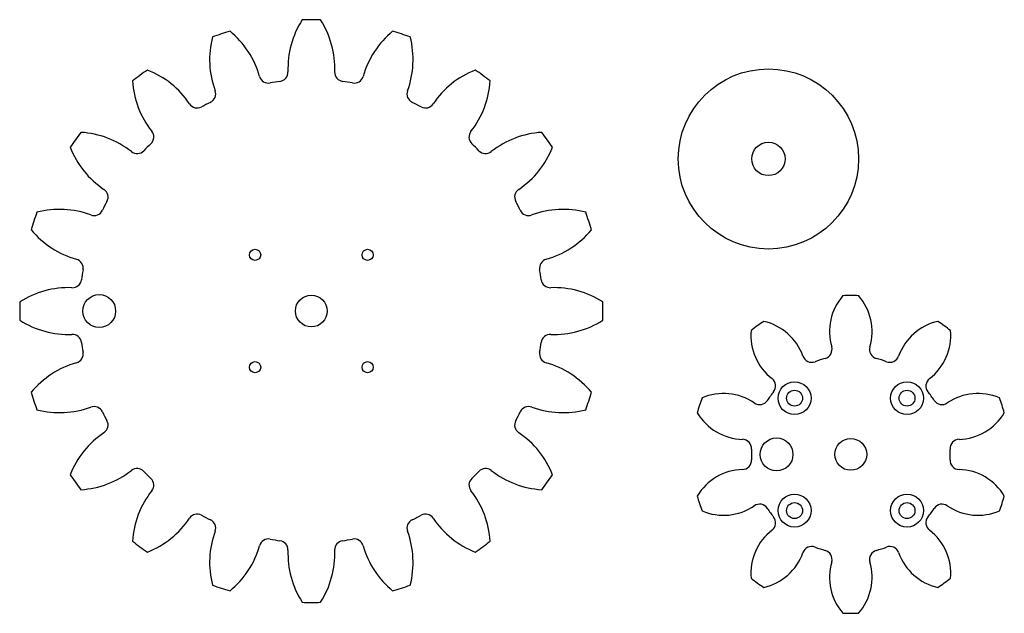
# Model space of a CAD drawing. Extents: x 21 to 207, y 38 to 150.
import ezdxf

# ---------------------------------------------------------------- set-up
doc = ezdxf.new("R2010")
doc.units = 0
doc.layers.get('0').update_dxf_attribs({"linetype": 'CONTINUOUS'})

msp = doc.modelspace()

# ---------------------------------------------------------------- linework, layer by layer
at = {"color": 7, "linetype": 'CONTINUOUS'}
for centre, radius in [((162.04, 123.66), 17), ((162.04, 123.66), 3.15), ((65.24, 105.56), 1.05), ((86.45, 105.56), 1.05), ((35.84, 94.95), 3.1), ((75.84, 94.95), 3), ((65.24, 84.35), 1.05), ((86.45, 84.35), 1.05), ((166.97, 78.5), 3.1), ((166.97, 78.5), 1.5), ((188.18, 78.5), 3.1), ((188.18, 78.5), 1.5), ((163.57, 67.89), 3.1), ((177.57, 67.89), 3), ((166.97, 57.28), 3.1), ((188.18, 57.28), 3.1), ((166.97, 57.28), 1.5), ((188.18, 57.28), 1.5)]:
    msp.add_circle(centre, radius, dxfattribs=at)
for centre, radius, start, end in [((88.58, 140.73), 17.15, 147.5528, 182.0962), ((75.84, 94.95), 55, 88.1903, 91.8097), ((63.11, 140.73), 17.15, 357.9038, 32.4472), ((73.81, 142.42), 17.15, 165.5528, 200.0962), ((75.84, 94.95), 55, 106.1903, 109.8097), ((49.59, 134.55), 17.15, 15.9038, 50.4472), ((102.1, 134.55), 17.15, 129.5528, 164.0962), ((75.84, 94.95), 55, 70.1903, 73.8097), ((77.88, 142.42), 17.15, 339.9038, 14.4472), ((75.84, 94.95), 55, 124.1903, 127.8097), ((38.64, 124.5), 17.15, 33.9038, 68.4472), ((69.69, 140.04), 1.75, 277.7694, 2.0962), ((81.99, 140.04), 1.75, 177.9038, 262.2306), ((113.05, 124.5), 17.15, 111.5528, 146.0962), ((75.84, 94.95), 55, 52.1903, 55.8097), ((59.24, 139.47), 17.15, 183.5528, 218.0962), ((67.76, 139.73), 1.75, 195.9038, 280.2306), ((75.84, 94.95), 43.75, 97.7694, 100.2306), ((75.84, 94.95), 43.75, 79.7694, 82.2306), ((83.93, 139.73), 1.75, 259.7694, 344.0962), ((92.45, 139.47), 17.15, 321.9038, 356.4472), ((56.06, 135.93), 1.75, 295.7694, 20.0962), ((95.62, 135.93), 1.75, 159.9038, 244.2306), ((54.32, 135.04), 1.75, 213.9038, 298.2306), ((75.84, 94.95), 43.75, 115.7694, 118.2306), ((75.84, 94.95), 43.75, 61.7694, 64.2306), ((97.37, 135.04), 1.75, 241.7694, 326.0962), ((75.84, 94.95), 55, 142.1903, 145.8097), ((31.33, 111.56), 17.15, 51.9038, 86.4472), ((44.37, 127.81), 1.75, 313.7694, 38.0962), ((107.32, 127.81), 1.75, 141.9038, 226.2306), ((120.36, 111.56), 17.15, 93.5528, 128.0962), ((75.84, 94.95), 55, 34.1903, 37.8097), ((75.84, 94.95), 43.75, 133.7694, 136.2306), ((75.84, 94.95), 43.75, 43.7694, 46.2306), ((46.3, 132.16), 17.15, 201.5528, 236.0962), ((42.99, 126.43), 1.75, 231.9038, 316.2306), ((108.7, 126.43), 1.75, 223.7694, 308.0962), ((105.39, 132.16), 17.15, 303.9038, 338.4472), ((35.76, 116.48), 1.75, 331.7694, 56.0962), ((115.93, 116.48), 1.75, 123.9038, 208.2306), ((75.84, 94.95), 43.75, 151.7694, 154.2306), ((75.84, 94.95), 43.75, 25.7694, 28.2306), ((75.84, 94.95), 55, 160.1903, 163.8097), ((28.38, 96.99), 17.15, 69.9038, 104.4472), ((34.87, 114.73), 1.75, 249.9038, 334.2306), ((116.82, 114.73), 1.75, 205.7694, 290.0962), ((123.31, 96.99), 17.15, 75.5528, 110.0962), ((75.84, 94.95), 55, 16.1903, 19.8097), ((36.25, 121.21), 17.15, 219.5528, 254.0962), ((115.44, 121.21), 17.15, 285.9038, 320.4472), ((31.07, 103.03), 1.75, 349.7694, 74.0962), ((120.62, 103.03), 1.75, 105.9038, 190.2306), ((75.84, 94.95), 43.75, 169.7694, 172.2306), ((75.84, 94.95), 43.75, 7.7694, 10.2306), ((30.76, 101.1), 1.75, 267.9038, 352.2306), ((120.93, 101.1), 1.75, 187.7694, 272.0962), ((30.07, 82.22), 17.15, 87.9038, 122.4472), ((121.62, 82.22), 17.15, 57.5528, 92.0962), ((75.84, 94.95), 55, 178.1903, 181.8097), ((75.84, 94.95), 55, 358.1903, 1.8097), ((183.8, 91.09), 10.25, 138.678, 196.4061), ((177.57, 67.89), 30, 87.1939, 92.8061), ((171.34, 91.09), 10.25, 343.5939, 41.322), ((30.07, 107.69), 17.15, 237.5528, 272.0962), ((121.62, 107.69), 17.15, 267.9038, 302.4472), ((177.57, 67.89), 30, 123.1939, 128.8061), ((158.9, 83), 10.25, 19.5939, 77.322), ((196.25, 83), 10.25, 102.678, 160.4061), ((177.57, 67.89), 30, 51.1939, 56.8061), ((168.98, 90.32), 10.25, 174.678, 232.4061), ((186.17, 90.32), 10.25, 307.5939, 5.322), ((30.76, 88.8), 1.75, 7.7694, 92.0962), ((120.93, 88.8), 1.75, 87.9038, 172.2306), ((75.84, 94.95), 43.75, 187.7694, 190.2306), ((75.84, 94.95), 43.75, 349.7694, 352.2306), ((172.29, 87.7), 1.75, 284.9312, 16.4061), ((182.85, 87.7), 1.75, 163.5939, 255.0688), ((31.07, 86.87), 1.75, 285.9038, 10.2306), ((120.62, 86.87), 1.75, 169.7694, 254.0962), ((170.2, 87.02), 1.75, 199.5939, 291.0688), ((177.57, 67.89), 18.75, 104.9312, 111.0688), ((177.57, 67.89), 18.75, 68.9312, 75.0688), ((184.94, 87.02), 1.75, 248.9312, 340.4061), ((36.25, 68.7), 17.15, 105.9038, 140.4472), ((115.44, 68.7), 17.15, 39.5528, 74.0962), ((161.66, 80.81), 1.75, 320.9312, 52.4061), ((193.49, 80.81), 1.75, 127.5939, 219.0688), ((75.84, 94.95), 55, 196.1903, 199.8097), ((75.84, 94.95), 55, 340.1903, 343.8097), ((177.57, 67.89), 30, 159.1939, 164.8061), ((153.59, 69.14), 10.25, 55.5939, 113.322), ((160.37, 79.04), 1.75, 235.5939, 327.0688), ((177.57, 67.89), 18.75, 140.9312, 147.0688), ((177.57, 67.89), 18.75, 32.9312, 39.0688), ((194.78, 79.04), 1.75, 212.9312, 304.4061), ((201.56, 69.14), 10.25, 66.678, 124.4061), ((177.57, 67.89), 30, 15.1939, 20.8061), ((28.38, 92.92), 17.15, 255.5528, 290.0962), ((34.87, 75.17), 1.75, 25.7694, 110.0962), ((116.82, 75.17), 1.75, 69.9038, 154.2306), ((123.31, 92.92), 17.15, 249.9038, 284.4472), ((75.84, 94.95), 43.75, 205.7694, 208.2306), ((75.84, 94.95), 43.75, 331.7694, 334.2306), ((157.44, 80.98), 10.25, 210.678, 268.4061), ((197.71, 80.98), 10.25, 271.5939, 329.322), ((35.76, 73.43), 1.75, 303.9038, 28.2306), ((115.93, 73.43), 1.75, 151.7694, 236.0962), ((46.3, 57.75), 17.15, 123.9038, 158.4472), ((105.39, 57.75), 17.15, 21.5528, 56.0962), ((157.1, 68.99), 1.75, 356.9312, 88.4061), ((198.04, 68.99), 1.75, 91.5939, 183.0688), ((177.57, 67.89), 18.75, 176.9312, 183.0688), ((177.57, 67.89), 18.75, 356.9312, 3.0688), ((157.1, 66.79), 1.75, 271.5939, 3.0688), ((198.04, 66.79), 1.75, 176.9312, 268.4061), ((42.99, 63.48), 1.75, 43.7694, 128.0962), ((108.7, 63.48), 1.75, 51.9038, 136.2306), ((157.44, 54.8), 10.25, 91.5939, 149.322), ((197.71, 54.8), 10.25, 30.678, 88.4061), ((75.84, 94.95), 55, 214.1903, 217.8097), ((31.33, 78.35), 17.15, 273.5528, 308.0962), ((75.84, 94.95), 43.75, 223.7694, 226.2306), ((44.37, 62.1), 1.75, 321.9038, 46.2306), ((107.32, 62.1), 1.75, 133.7694, 218.0962), ((75.84, 94.95), 43.75, 313.7694, 316.2306), ((120.36, 78.35), 17.15, 231.9038, 266.4472), ((75.84, 94.95), 55, 322.1903, 325.8097), ((59.24, 50.44), 17.15, 141.9038, 176.4472), ((92.45, 50.44), 17.15, 3.5528, 38.0962), ((177.57, 67.89), 30, 195.1939, 200.8061), ((177.57, 67.89), 30, 339.1939, 344.8061), ((153.59, 66.65), 10.25, 246.678, 304.4061), ((160.37, 56.75), 1.75, 32.9312, 124.4061), ((177.57, 67.89), 18.75, 212.9312, 219.0688), ((177.57, 67.89), 18.75, 320.9312, 327.0688), ((194.78, 56.75), 1.75, 55.5939, 147.0688), ((201.56, 66.65), 10.25, 235.5939, 293.322), ((38.64, 65.41), 17.15, 291.5528, 326.0962), ((54.32, 54.87), 1.75, 61.7694, 146.0962), ((75.84, 94.95), 43.75, 241.7694, 244.2306), ((75.84, 94.95), 43.75, 295.7694, 298.2306), ((97.37, 54.87), 1.75, 33.9038, 118.2306), ((113.05, 65.41), 17.15, 213.9038, 248.4472), ((161.66, 54.97), 1.75, 307.5939, 39.0688), ((193.49, 54.97), 1.75, 140.9312, 232.4061), ((56.06, 53.98), 1.75, 339.9038, 64.2306), ((95.62, 53.98), 1.75, 115.7694, 200.0962), ((73.81, 47.49), 17.15, 159.9038, 194.4472), ((77.88, 47.49), 17.15, 345.5528, 20.0962), ((168.98, 45.46), 10.25, 127.5939, 185.322), ((186.17, 45.46), 10.25, 354.678, 52.4061), ((75.84, 94.95), 55, 232.1903, 235.8097), ((49.59, 55.35), 17.15, 309.5528, 344.0962), ((67.76, 50.18), 1.75, 79.7694, 164.0962), ((75.84, 94.95), 43.75, 259.7694, 262.2306), ((69.69, 49.87), 1.75, 357.9038, 82.2306), ((81.99, 49.87), 1.75, 97.7694, 182.0962), ((75.84, 94.95), 43.75, 277.7694, 280.2306), ((83.93, 50.18), 1.75, 15.9038, 100.2306), ((102.1, 55.35), 17.15, 195.9038, 230.4472), ((75.84, 94.95), 55, 304.1903, 307.8097), ((170.2, 48.76), 1.75, 68.9312, 160.4061), ((177.57, 67.89), 18.75, 248.9312, 255.0688), ((177.57, 67.89), 18.75, 284.9312, 291.0688), ((184.94, 48.76), 1.75, 19.5939, 111.0688), ((88.58, 49.18), 17.15, 177.9038, 212.4472), ((63.11, 49.18), 17.15, 327.5528, 2.0962), ((158.9, 52.78), 10.25, 282.678, 340.4061), ((172.29, 48.08), 1.75, 343.5939, 75.0688), ((182.85, 48.08), 1.75, 104.9312, 196.4061), ((196.25, 52.78), 10.25, 199.5939, 257.322), ((183.8, 44.69), 10.25, 163.5939, 221.322), ((171.34, 44.69), 10.25, 318.678, 16.4061), ((75.84, 94.95), 55, 250.1903, 253.8097), ((75.84, 94.95), 55, 286.1903, 289.8097), ((177.57, 67.89), 30, 231.1939, 236.8061), ((177.57, 67.89), 30, 303.1939, 308.8061), ((75.84, 94.95), 55, 268.1903, 271.8097), ((177.57, 67.89), 30, 267.1939, 272.8061)]:
    msp.add_arc(centre, radius, start, end, dxfattribs=at)

doc.saveas('drawing.dxf')
